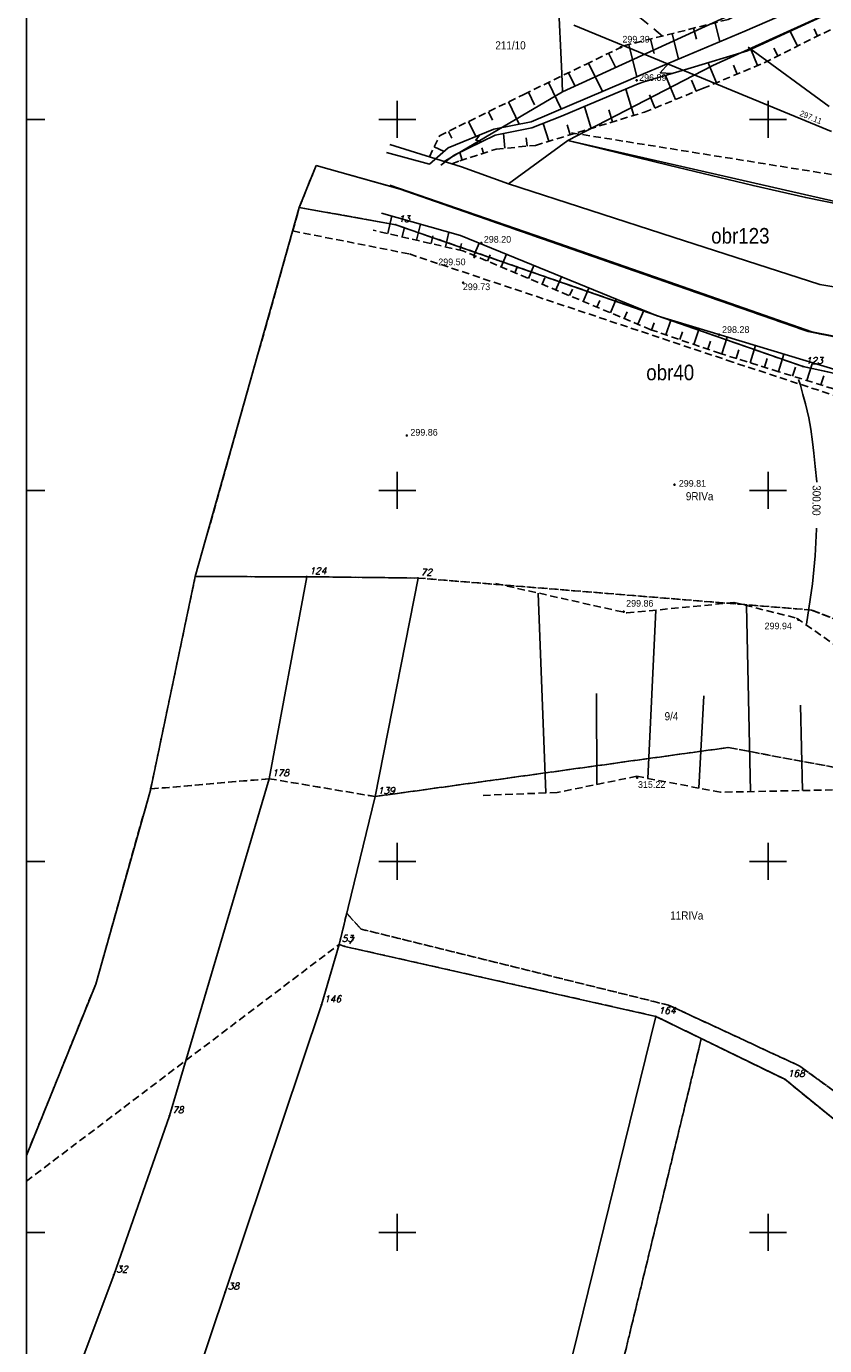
# Model space of a CAD drawing. Extents: x 4615668 to 9294084, y 5331114 to 10688993.
# Tile 146 of 181: x 4655745 to 4655853, y 5335598 to 5335776. Entities that reach past the tile are written whole.
import ezdxf
from ezdxf.enums import TextEntityAlignment as Align

# ---------------------------------------------------------------- set-up
doc = ezdxf.new("R2010")
doc.units = 0
doc.header["$MEASUREMENT"] = 0
for name, pattern in [('GEN7', [13.75, 9.75, -1.5, 1, -1.5]), ('KONTUR', [1.5, 1, -0.5]), ('SKARPA1', [1.5, 1, -0.5]), ('UZYTEK', [1.5, 1, -0.5]), ('WARSTWICA', [3, 2, -1])]:
    doc.linetypes.add(name, pattern=pattern)
for name, color, linetype in [('1', 7, 'Continuous'), ('2', 7, 'Continuous'), ('27', 7, 'Continuous'), ('45', 7, 'Continuous'), ('5', 7, 'Continuous'), ('50', 7, 'Continuous'), ('51', 7, 'Continuous'), ('52', 7, 'Continuous'), ('56', 7, 'Continuous'), ('57', 7, 'Continuous'), ('60', 7, 'Continuous'), ('7', 4, 'GEN7'), ('8', 7, 'Continuous'), ('9', 7, 'Continuous')]:
    doc.layers.add(name, color=color, linetype=linetype)
doc.styles.add('ITALICT', font='ITALICT', dxfattribs={"height": 0.2})
doc.styles.add('txt', font='TXT', dxfattribs={"height": 0.2})

# ---------------------------------------------------------------- blocks, each defined once
blk = doc.blocks.new('203')
at = {"layer": '57', "color": 3, "linetype": 'Continuous'}
blk.add_circle((0, 0), 0.045, dxfattribs=at)
blk = doc.blocks.new('WYS')
at = {"layer": '52', "color": 67, "linetype": 'Continuous'}
blk.add_circle((0, 0), 0.08, dxfattribs=at)

msp = doc.modelspace()

# ---------------------------------------------------------------- linework, layer by layer
at = {"layer": '1', "color": 2, "linetype": 'Continuous'}
msp.add_line((4655814.698, 5335747.014), (4655793.993, 5335754.165), dxfattribs=at)
msp.add_line((4655814.698, 5335747.014), (4655793.993, 5335754.165), dxfattribs=at)
msp.add_lwpolyline([(4655898.546, 5335672.021), (4655912.556, 5335693.126), (4655917.047, 5335700.565), (4655920.387, 5335713.345), (4655923.027, 5335720.205), (4655850.892, 5335734.396), (4655850.397, 5335734.435), (4655814.698, 5335747.014)], dxfattribs=at)
at = {"layer": '2', "color": 7, "linetype": 'Continuous'}
msp.add_line((4655817.17, 5335769.223), (4655814.892, 5335815.832), dxfattribs=at)
at = {"layer": '2', "color": 5, "linetype": 'Continuous'}
for p, q in [((4655781.766, 5335751.155), (4655784.028, 5335756.825)), ((4655784.028, 5335756.825), (4655795.357, 5335753.635)), ((4655795.357, 5335753.635), (4655850.397, 5335734.435)), ((4655767.735, 5335701.404), (4655781.766, 5335751.155)), ((4655781.766, 5335751.155), (4655794.777, 5335748.834)), ((4655794.777, 5335748.834), (4655849.681, 5335729.73)), ((4655850.397, 5335734.435), (4655922.967, 5335719.945)), ((4655849.681, 5335729.73), (4655920.556, 5335713.991)), ((4655767.735, 5335701.404), (4655761.689, 5335672.627)), ((4655782.762, 5335701.39), (4655767.735, 5335701.404)), ((4655782.762, 5335701.39), (4655777.72, 5335674.162)), ((4655782.762, 5335701.39), (4655797.776, 5335701.21)), ((4655797.776, 5335701.21), (4655791.984, 5335671.761)), ((4655764.266, 5335628.728), (4655777.72, 5335674.162)), ((4655754.314, 5335646.47), (4655761.689, 5335672.627)), ((4655791.984, 5335671.761), (4655787.143, 5335651.835)), ((4655787.143, 5335651.835), (4655784.752, 5335643.683)), ((4655787.143, 5335651.835), (4655787.903, 5335651.565)), ((4655829.845, 5335642.132), (4655787.903, 5335651.565)), ((4655744.967, 5335623.369), (4655754.314, 5335646.47)), ((4655784.752, 5335643.683), (4655771.768, 5335604.981)), ((4655829.845, 5335642.132), (4655815.911, 5335585.505)), ((4655847.251, 5335633.65), (4655829.845, 5335642.132)), ((4655858.954, 5335624.117), (4655847.251, 5335633.65)), ((4655756.744, 5335607.272), (4655764.266, 5335628.728)), ((4655749.612, 5335588.207), (4655756.744, 5335607.272)), ((4655771.768, 5335604.981), (4655765.216, 5335585.476))]:
    msp.add_line(p, q, dxfattribs=at)
at = {"layer": '2', "color": 7, "linetype": 'Continuous'}
for points in [[(4655809.983, 5335754.341), (4655817.977, 5335760.174), (4655831.71, 5335756.819), (4655842.955, 5335754.103), (4655850.049, 5335752.49), (4655857.802, 5335750.913), (4655869.076, 5335748.522), (4655881.007, 5335746.067), (4655906.698, 5335740.766), (4655944.821, 5335732.982), (4655969.708, 5335728.079), (4655988.283, 5335724.453), (4655992.689, 5335745.024), (4655995.549, 5335763.608), (4655999.15, 5335786.56), (4656003.358, 5335812.99), (4656002.966, 5335817.794)], [(4655817.24, 5335766.743), (4655872.909, 5335792.273), (4655877.097, 5335813.929)], [(4655922.511, 5335804.423), (4655910.306, 5335803.07), (4655889.635, 5335793.859), (4655867.09, 5335783.733), (4655837.544, 5335770.292), (4655817.977, 5335760.174)], [(4655817.17, 5335769.223), (4655817.24, 5335766.743), (4655801.279, 5335757.365)], [(4655793.965, 5335759.642), (4655803.621, 5335756.636), (4655809.983, 5335754.341), (4655832.174, 5335747.143), (4655851.941, 5335740.761), (4655903.778, 5335732.11), (4655926.925, 5335728.413), (4655948.026, 5335722.7), (4655960.475, 5335719.633), (4655968.022, 5335717.688), (4655985.697, 5335713.683), (4656018.501, 5335707.571), (4656028.25, 5335704.809), (4656044.602, 5335699.158)], [(4655920.508, 5335714.096), (4655923.027, 5335720.205), (4655886.855, 5335727.26), (4655850.892, 5335734.396), (4655831.576, 5335741.113), (4655814.698, 5335747.014), (4655793.993, 5335754.165)], [(4655922.558, 5335713.748), (4655888.073, 5335721.159), (4655861.135, 5335727.165), (4655830.026, 5335736.532), (4655803.503, 5335747.38), (4655792.865, 5335750.402)]]:
    msp.add_lwpolyline(points, dxfattribs=at)
at = {"layer": '27', "color": 17, "linetype": 'Continuous'}
msp.add_line((4655853.214, 5335764.771), (4655842.267, 5335772.745), dxfattribs=at)
msp.add_lwpolyline([(4655853.519, 5335761.417), (4655826.747, 5335772.448), (4655818.779, 5335775.751)], dxfattribs=at)
at = {"layer": '45', "color": 219, "linetype": 'Continuous'}
msp.add_line((4655793.54, 5335758.561), (4655799.328, 5335756.994), dxfattribs=at)
for points in [[(4655958.379, 5335836.409), (4655956.899, 5335829.143), (4655953.185, 5335821.928), (4655948.512, 5335813.246), (4655944.949, 5335812.166), (4655935.546, 5335810.841), (4655922.311, 5335808.679), (4655905.482, 5335802.88), (4655897.555, 5335799.027), (4655882.896, 5335792.568), (4655856.585, 5335781.334), (4655841.824, 5335774.91), (4655828.173, 5335769.149), (4655825.773, 5335768.137), (4655813.042, 5335762.711), (4655807.989, 5335761.693), (4655801.849, 5335759.195), (4655799.328, 5335756.994)], [(4655800.859, 5335756.85), (4655802.668, 5335758.187), (4655808.176, 5335760.91), (4655813.139, 5335761.875), (4655817.106, 5335763.458), (4655820.956, 5335765.072), (4655827.45, 5335767.81), (4655828.215, 5335768.093), (4655834.164, 5335769.837), (4655842.174, 5335772.252), (4655863.302, 5335782.034)], [(4655831.527, 5335770.564), (4655830.44, 5335769.306), (4655831.999, 5335769.202)], [(4655806.04, 5335760.9), (4655805.58, 5335760.21), (4655806.371, 5335760.018)], [(4655995.642, 5335716.567), (4655991.304, 5335719.75), (4655978.38, 5335723.274), (4655954.704, 5335729.014), (4655817.977, 5335760.174)], [(4655981.669, 5335712.506), (4655981.851, 5335713.713), (4655973.081, 5335712.934), (4655957.031, 5335717.95), (4655951.229, 5335719.048), (4655923.79, 5335720.094), (4655889.677, 5335723.047), (4655861.135, 5335727.165), (4655830.026, 5335736.532), (4655803.503, 5335747.38), (4655792.865, 5335750.402)]]:
    msp.add_lwpolyline(points, dxfattribs=at)
at = {"layer": '50', "color": 245, "linetype": 'WARSTWICA'}
msp.add_lwpolyline([(4655824.931, 5335779.028), (4655830.72, 5335774.261)], dxfattribs=at)
at = {"layer": '50', "color": 7, "linetype": 'Continuous'}
for points in [[(4655849.085, 5335727.957), (4655849.33, 5335727.186), (4655849.663, 5335725.969), (4655849.995, 5335724.705), (4655850.46, 5335722.792), (4655850.72, 5335721.288), (4655850.948, 5335719.59), (4655851.16, 5335718.03), (4655851.34, 5335716.248), (4655851.531, 5335714.19), (4655851.531, 5335714.137)], [(4655851.49, 5335707.912), (4655851.489, 5335707.802), (4655851.301, 5335704.226), (4655850.95, 5335700.443), (4655850.173, 5335695.012)]]:
    msp.add_lwpolyline(points, dxfattribs=at)
at = {"layer": '51', "color": 3, "linetype": 'Continuous'}
for p, q in [((4655837.836, 5335776.053), (4655838.48, 5335773.499)), ((4655832.018, 5335774.588), (4655832.887, 5335771.138)), ((4655834.927, 5335775.321), (4655835.305, 5335773.82)), ((4655848.959, 5335772.915), (4655847.957, 5335774.93)), ((4655851.645, 5335774.25), (4655851.163, 5335775.22)), ((4655826.2, 5335773.122), (4655827.294, 5335768.778)), ((4655829.109, 5335773.855), (4655829.6, 5335771.907)), ((4655843.56, 5335770.299), (4655842.648, 5335772.472)), ((4655846.272, 5335771.58), (4655845.753, 5335772.624)), ((4655820.759, 5335770.624), (4655822.628, 5335766.797)), ((4655823.455, 5335771.941), (4655824.423, 5335769.958)), ((4655838.028, 5335767.977), (4655836.901, 5335770.662)), ((4655818.06, 5335769.315), (4655818.956, 5335767.465)), ((4655832.478, 5335765.697), (4655831.154, 5335768.955)), ((4655840.794, 5335769.138), (4655840.292, 5335770.336)), ((4655815.36, 5335768.008), (4655817.09, 5335764.436)), ((4655826.875, 5335763.565), (4655825.796, 5335767.112)), ((4655835.258, 5335766.826), (4655834.653, 5335768.314)), ((4655809.964, 5335765.383), (4655811.431, 5335762.386)), ((4655812.66, 5335766.7), (4655813.493, 5335764.979)), ((4655829.699, 5335764.567), (4655828.98, 5335766.337)), ((4655807.27, 5335764.064), (4655807.83, 5335762.919)), ((4655821.134, 5335761.819), (4655820.237, 5335764.77)), ((4655824.004, 5335762.692), (4655823.51, 5335764.317)), ((4655804.575, 5335762.745), (4655805.572, 5335760.71)), ((4655815.394, 5335760.073), (4655814.661, 5335762.482)), ((4655818.264, 5335760.946), (4655817.86, 5335762.275)), ((4655801.887, 5335761.414), (4655802.345, 5335760.498)), ((4655809.494, 5335759.136), (4655809.303, 5335761.129)), ((4655812.48, 5335759.421), (4655812.371, 5335760.563)), ((4655799.956, 5335759.331), (4655801.278, 5335758.697)), ((4655803.73, 5335757.55), (4655803.408, 5335758.553)), ((4655806.586, 5335758.467), (4655806.357, 5335759.182)), ((4655793.687, 5335747.648), (4655794.232, 5335750.014)), ((4655795.636, 5335747.199), (4655795.897, 5335748.333)), ((4655797.585, 5335746.75), (4655798.085, 5335748.919)), ((4655801.483, 5335745.853), (4655801.937, 5335747.825)), ((4655799.534, 5335746.302), (4655799.772, 5335747.337)), ((4655803.432, 5335745.404), (4655803.643, 5335746.32)), ((4655805.296, 5335744.694), (4655805.998, 5335746.359)), ((4655807.14, 5335743.917), (4655807.495, 5335744.76)), ((4655808.983, 5335743.141), (4655809.701, 5335744.845)), ((4655810.826, 5335742.364), (4655811.189, 5335743.226)), ((4655812.67, 5335741.591), (4655813.4, 5335743.332)), ((4655814.515, 5335740.818), (4655814.883, 5335741.696)), ((4655816.359, 5335740.045), (4655817.102, 5335741.818)), ((4655818.204, 5335739.272), (4655818.579, 5335740.166)), ((4655820.049, 5335738.499), (4655820.805, 5335740.303)), ((4655821.893, 5335737.726), (4655822.275, 5335738.636)), ((4655823.738, 5335736.953), (4655824.507, 5335738.789)), ((4655825.582, 5335736.18), (4655825.97, 5335737.106)), ((4655827.427, 5335735.407), (4655828.21, 5335737.275)), ((4655829.274, 5335734.641), (4655829.604, 5335735.605)), ((4655831.166, 5335733.993), (4655831.847, 5335735.984)), ((4655833.059, 5335733.346), (4655833.411, 5335734.376)), ((4655834.951, 5335732.699), (4655835.68, 5335734.83)), ((4655838.738, 5335731.409), (4655839.449, 5335733.695)), ((4655836.844, 5335732.051), (4655837.22, 5335733.152)), ((4655840.647, 5335730.815), (4655841.006, 5335731.966)), ((4655842.557, 5335730.22), (4655843.279, 5335732.541)), ((4655844.466, 5335729.626), (4655844.83, 5335730.795)), ((4655846.376, 5335729.031), (4655847.11, 5335731.388)), ((4655850.193, 5335727.836), (4655850.944, 5335730.234)), ((4655848.285, 5335728.434), (4655848.657, 5335729.622)), ((4655852.102, 5335727.239), (4655852.48, 5335728.448)), ((4655815.015, 5335672.246), (4655813.974, 5335699.187)), ((4655828.767, 5335674.207), (4655829.845, 5335696.887)), ((4655842.591, 5335672.427), (4655842.081, 5335697.495)), ((4655821.904, 5335673.397), (4655821.836, 5335685.643)), ((4655835.644, 5335672.899), (4655836.288, 5335685.335)), ((4655849.59, 5335672.57), (4655849.355, 5335684.082))]:
    msp.add_line(p, q, dxfattribs=at)
at = {"layer": '51', "color": 3, "linetype": 'SKARPA1'}
msp.add_line((4655857.95, 5335754.894), (4655818.13, 5335761.27), dxfattribs=at)
for points in [[(4655799.307, 5335757.979), (4655800.662, 5335760.801), (4655803.274, 5335762.108), (4655812.043, 5335766.401), (4655820.396, 5335770.447), (4655825.528, 5335772.953), (4655839.602, 5335776.498), (4655845.798, 5335779.583), (4655859.78, 5335786.525), (4655877.552, 5335792.979), (4655894.202, 5335799.803), (4655908.786, 5335806.964), (4655921.894, 5335813.108), (4655932.513, 5335814.677), (4655943.172, 5335816.169), (4655946.252, 5335817.207), (4655955.577, 5335831.212), (4655956.992, 5335835.521), (4655958.379, 5335836.409)], [(4655802.319, 5335757.041), (4655803.391, 5335757.441), (4655808.323, 5335759.024), (4655813.601, 5335759.528), (4655828.303, 5335764), (4655836.139, 5335767.184), (4655844.436, 5335770.667), (4655855.444, 5335776.138)], [(4655969.445, 5335709.93), (4655961.521, 5335712.311), (4655943.759, 5335713.013), (4655924.288, 5335714.149), (4655917.031, 5335714.73), (4655897.114, 5335718.268), (4655875.256, 5335722.093), (4655858.102, 5335725.386), (4655853.82, 5335726.701), (4655846.435, 5335729.013), (4655838.555, 5335731.466), (4655829.171, 5335734.676), (4655811.171, 5335742.219), (4655803.826, 5335745.313), (4655791.708, 5335748.104)], [(4655808.276, 5335700.464), (4655825.933, 5335696.506), (4655840.395, 5335697.915), (4655848.799, 5335695.819), (4655864.951, 5335684.529), (4655872.876, 5335678.95), (4655880.194, 5335670.957), (4655888.153, 5335642.027)], [(4655884.595, 5335640.696), (4655872.64, 5335665.935), (4655858.156, 5335672.744), (4655838.556, 5335672.345), (4655827.28, 5335674.49), (4655816.534, 5335672.305), (4655806.231, 5335671.907)]]:
    msp.add_lwpolyline(points, dxfattribs=at)
at = {"layer": '60', "color": 7, "linetype": 'Continuous'}
for p, q in [((4655794.967, 5335760.525), (4655794.967, 5335765.525)), ((4655844.967, 5335760.525), (4655844.967, 5335765.525)), ((4655744.967, 5335763.025), (4655747.467, 5335763.025)), ((4655792.467, 5335763.025), (4655797.467, 5335763.025)), ((4655842.467, 5335763.025), (4655847.467, 5335763.025)), ((4655794.967, 5335710.525), (4655794.967, 5335715.525)), ((4655844.967, 5335710.525), (4655844.967, 5335715.525)), ((4655744.967, 5335713.025), (4655747.467, 5335713.025)), ((4655792.467, 5335713.025), (4655797.467, 5335713.025)), ((4655842.467, 5335713.025), (4655847.467, 5335713.025)), ((4655794.967, 5335660.525), (4655794.967, 5335665.525)), ((4655844.967, 5335660.525), (4655844.967, 5335665.525)), ((4655744.967, 5335663.025), (4655747.467, 5335663.025)), ((4655792.467, 5335663.025), (4655797.467, 5335663.025)), ((4655842.467, 5335663.025), (4655847.467, 5335663.025)), ((4655794.967, 5335610.525), (4655794.967, 5335615.525)), ((4655844.967, 5335610.525), (4655844.967, 5335615.525)), ((4655744.967, 5335613.025), (4655747.467, 5335613.025)), ((4655792.467, 5335613.025), (4655797.467, 5335613.025)), ((4655842.467, 5335613.025), (4655847.467, 5335613.025))]:
    msp.add_line(p, q, dxfattribs=at)
msp.add_lwpolyline([(4655744.967, 5335563.025), (4655744.967, 5335813.025), (4656144.967, 5335813.025), (4656144.967, 5335563.025)], dxfattribs=at)
at = {"layer": '7', "color": 245, "linetype": 'KONTUR'}
for p, q in [((4655781.766, 5335751.155), (4655784.028, 5335756.825)), ((4655784.028, 5335756.825), (4655795.357, 5335753.635)), ((4655795.357, 5335753.635), (4655850.397, 5335734.435)), ((4655767.735, 5335701.404), (4655781.766, 5335751.155)), ((4655781.766, 5335751.155), (4655794.777, 5335748.834)), ((4655794.777, 5335748.834), (4655781.766, 5335751.155)), ((4655794.777, 5335748.834), (4655849.681, 5335729.73)), ((4655849.681, 5335729.73), (4655794.777, 5335748.834)), ((4655850.397, 5335734.435), (4655922.967, 5335719.945)), ((4655849.681, 5335729.73), (4655920.556, 5335713.991)), ((4655920.556, 5335713.991), (4655849.681, 5335729.73)), ((4655761.722, 5335672.783), (4655767.735, 5335701.404)), ((4655767.735, 5335701.404), (4655782.762, 5335701.39)), ((4655782.762, 5335701.39), (4655767.735, 5335701.404)), ((4655782.762, 5335701.39), (4655797.777, 5335701.21)), ((4655797.777, 5335701.21), (4655782.762, 5335701.39)), ((4655797.777, 5335701.21), (4655850.826, 5335696.896)), ((4655850.826, 5335696.896), (4655797.777, 5335701.21)), ((4655850.826, 5335696.896), (4655871.517, 5335688.882)), ((4655871.517, 5335688.882), (4655850.826, 5335696.896)), ((4655839.58, 5335678.373), (4655791.985, 5335671.761)), ((4655791.985, 5335671.761), (4655839.58, 5335678.373)), ((4655857.07, 5335675.099), (4655839.58, 5335678.373)), ((4655839.58, 5335678.373), (4655857.07, 5335675.099)), ((4655761.689, 5335672.627), (4655761.722, 5335672.783)), ((4655777.721, 5335674.162), (4655761.722, 5335672.783)), ((4655761.722, 5335672.783), (4655777.721, 5335674.162)), ((4655791.985, 5335671.761), (4655777.721, 5335674.162)), ((4655777.721, 5335674.162), (4655791.985, 5335671.761)), ((4655754.314, 5335646.47), (4655761.689, 5335672.627)), ((4655788.162, 5335656.026), (4655787.143, 5335651.835)), ((4655787.143, 5335651.835), (4655788.162, 5335656.026)), ((4655790.097, 5335653.899), (4655788.162, 5335656.026)), ((4655788.162, 5335656.026), (4655790.097, 5335653.899)), ((4655831.566, 5335643.642), (4655790.097, 5335653.899)), ((4655790.097, 5335653.899), (4655831.566, 5335643.642)), ((4655744.967, 5335619.915), (4655787.143, 5335651.835)), ((4655787.143, 5335651.835), (4655787.903, 5335651.565)), ((4655787.903, 5335651.565), (4655787.143, 5335651.835)), ((4655787.903, 5335651.565), (4655829.845, 5335642.132)), ((4655829.845, 5335642.132), (4655787.903, 5335651.565)), ((4655744.967, 5335623.369), (4655754.314, 5335646.47)), ((4655849.26, 5335635.43), (4655831.566, 5335643.642)), ((4655831.566, 5335643.642), (4655849.26, 5335635.43)), ((4655829.845, 5335642.132), (4655835.967, 5335639.15)), ((4655835.967, 5335639.15), (4655829.845, 5335642.132)), ((4655817.485, 5335563.025), (4655835.967, 5335639.15)), ((4655835.967, 5335639.15), (4655817.485, 5335563.025)), ((4655835.967, 5335639.15), (4655847.251, 5335633.65)), ((4655847.251, 5335633.65), (4655835.967, 5335639.15)), ((4655858.872, 5335628.352), (4655849.26, 5335635.43)), ((4655849.26, 5335635.43), (4655858.872, 5335628.352)), ((4655847.251, 5335633.65), (4655858.954, 5335624.117)), ((4655858.954, 5335624.117), (4655847.251, 5335633.65))]:
    msp.add_line(p, q, dxfattribs=at)
at = {"layer": '9', "color": 3, "linetype": 'UZYTEK'}
for p, q in [((4655780.874, 5335747.991), (4655781.766, 5335751.155)), ((4655781.766, 5335751.155), (4655794.777, 5335748.834)), ((4655796.538, 5335744.911), (4655780.874, 5335747.991)), ((4655794.777, 5335748.834), (4655849.681, 5335729.73)), ((4655840.238, 5335730.307), (4655796.538, 5335744.911)), ((4655878.875, 5335717.625), (4655840.238, 5335730.307)), ((4655849.681, 5335729.73), (4655920.556, 5335713.991))]:
    msp.add_line(p, q, dxfattribs=at)

# ---------------------------------------------------------------- block references
at = {"layer": '52', "color": 67, "linetype": 'Continuous'}
for p in [(4655825.088, 5335772.736), (4655827.254, 5335768.29), (4655806.303, 5335746.365), (4655805.359, 5335744.484), (4655803.862, 5335741.023), (4655838.383, 5335734.022), (4655796.273, 5335720.424), (4655832.345, 5335713.807), (4655825.502, 5335696.684), (4655849.059, 5335695.605), (4655827.32, 5335674.309)]:
    msp.add_blockref('WYS', p, dxfattribs=at)
at = {"layer": '57', "color": 3, "linetype": 'Continuous'}
for p in [(4655794.777, 5335748.834), (4655849.681, 5335729.73), (4655782.762, 5335701.39), (4655797.776, 5335701.21), (4655777.72, 5335674.162), (4655791.984, 5335671.761), (4655787.143, 5335651.835), (4655787.903, 5335651.565), (4655784.752, 5335643.683), (4655829.845, 5335642.132), (4655847.251, 5335633.65), (4655764.266, 5335628.728), (4655756.744, 5335607.272), (4655771.768, 5335604.981)]:
    msp.add_blockref('203', p, dxfattribs=at)

# ---------------------------------------------------------------- texts
at = {"layer": '1', "color": 2, "linetype": 'Continuous', "style": 'txt', "width": 0.9}
for s, p in [('obr123', (4655837.298, 5335747.341)), ('obr123', (4655837.298, 5335747.341)), ('obr40', (4655828.543, 5335728.921)), ('obr40', (4655828.543, 5335728.921))]:
    msp.add_text(s, height=2.1, dxfattribs=at).set_placement(p, align=Align.MIDDLE_LEFT)
at = {"layer": '5', "color": 6, "linetype": 'Continuous', "style": 'txt', "width": 0.909091}
msp.add_text('211/10', height=1.1, dxfattribs=at).set_placement((4655810.242, 5335773.033), align=Align.MIDDLE)
msp.add_text('9/4', height=1.1, dxfattribs=at).set_placement((4655831.016, 5335682.037))
at = {"layer": '50', "color": 6, "linetype": 'Continuous', "style": 'txt', "width": 0.909091}
msp.add_text('300.00', height=1.1, rotation=269.49843, dxfattribs=at).set_placement((4655851.508, 5335711.676), align=Align.MIDDLE)
at = {"layer": '52', "color": 67, "linetype": 'Continuous', "style": 'txt'}
for s, p in [('299.39', (4655825.329, 5335773.386)), ('296.89', (4655827.586, 5335768.222)), ('298.20', (4655806.646, 5335746.409)), ('299.50', (4655800.503, 5335743.373)), ('299.73', (4655803.818, 5335740.019)), ('298.28', (4655838.77, 5335734.253)), ('299.86', (4655796.747, 5335720.404)), ('299.81', (4655832.932, 5335713.52)), ('299.86', (4655825.834, 5335697.356)), ('299.94', (4655844.5, 5335694.306)), ('315.22', (4655827.431, 5335672.93))]:
    msp.add_text(s, height=0.9, dxfattribs=at).set_placement(p)
at = {"layer": '56', "color": 17, "linetype": 'Continuous', "style": 'txt', "width": 0.875}
msp.add_text('297.11', height=0.8, rotation=337.60663, dxfattribs=at).set_placement((4655849.152, 5335763.541))
at = {"layer": '57', "color": 3, "linetype": 'Continuous', "style": 'ITALICT'}
for s, p in [('13', (4655795.127, 5335749.184)), ('123', (4655850.031, 5335730.08)), ('124', (4655783.112, 5335701.74)), ('72', (4655798.126, 5335701.56)), ('178', (4655778.07, 5335674.512)), ('139', (4655792.334, 5335672.111)), ('53', (4655787.493, 5335652.185)), ('7', (4655788.253, 5335651.915)), ('146', (4655785.102, 5335644.033)), ('164', (4655830.195, 5335642.482)), ('168', (4655847.601, 5335634)), ('78', (4655764.616, 5335629.078)), ('32', (4655757.094, 5335607.622)), ('38', (4655772.118, 5335605.331))]:
    msp.add_text(s, height=0.9, dxfattribs=at).set_placement(p)
at = {"layer": '8', "color": 59, "linetype": 'Continuous', "style": 'txt', "width": 0.909091}
for s, p in [('9RIVa', (4655833.883, 5335711.689)), ('11RIVa', (4655831.777, 5335655.186))]:
    msp.add_text(s, height=1.1, dxfattribs=at).set_placement(p)

doc.saveas('drawing.dxf')
